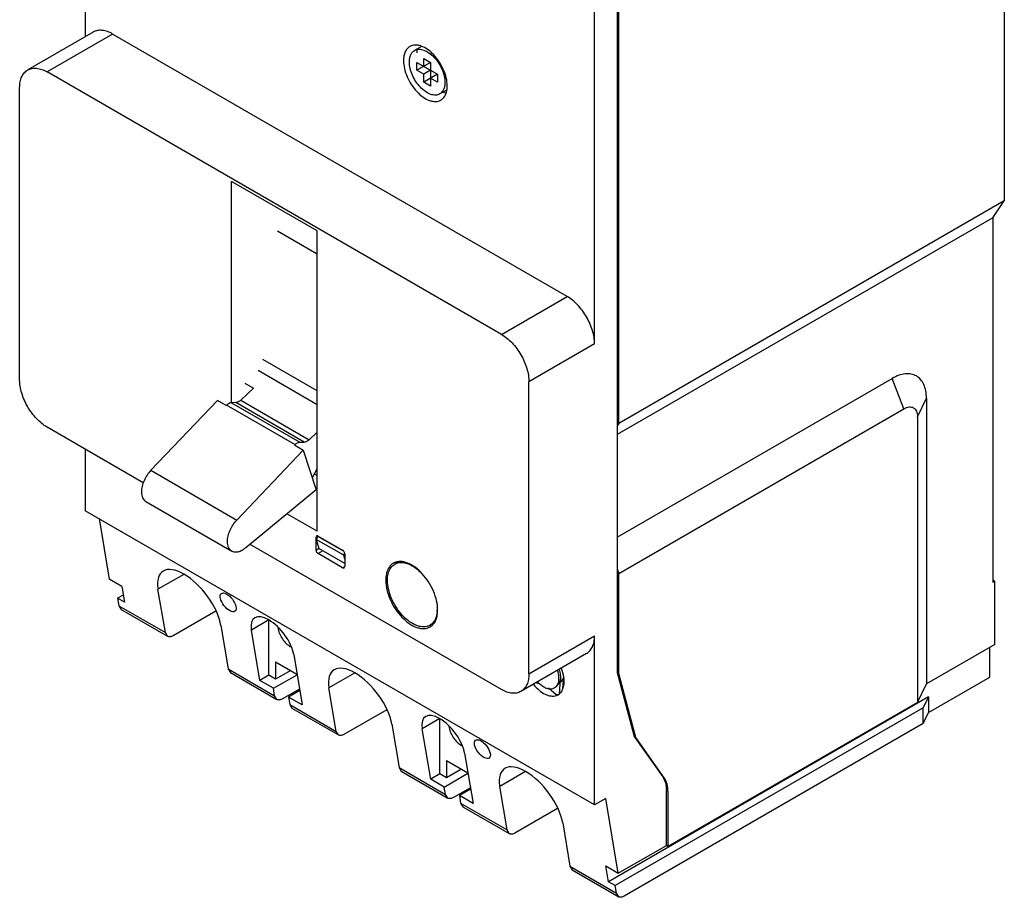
# Model space of a CAD drawing. Header units: millimetres. Extents: x 16 to 118, y 14 to 172.
# Tile 1 of 2: x 16 to 118, y 14 to 105. Entities that reach past the tile are written whole.
import ezdxf

# ---------------------------------------------------------------- set-up
doc = ezdxf.new("R2010")
doc.units = ezdxf.units.MM
doc.header["$LTSCALE"] = 12.129812
doc.layers.add('00_COMPONENTS', color=7, linetype='CONTINUOUS')
doc.layers.add('00_COMPONENTS_3', color=7, linetype='CONTINUOUS')

msp = doc.modelspace()

# ---------------------------------------------------------------- linework, layer by layer
at = {"layer": '00_COMPONENTS', "color": 7, "linetype": 'Continuous'}
for p, q in [((22.56, 136.64), (22.56, 103.37)), ((117.63, 132.45), (117.63, 86.4)), ((77.57, 107.53), (77.57, 37.6)), ((77.75, 63.38), (77.75, 107.63)), ((75.24, 71.6), (75.24, 106.22)), ((23.39, 103.85), (16.6, 99.93)), ((25.39, 103.65), (18.6, 99.73)), ((72.41, 76.5), (25.39, 103.65)), ((57.34, 102.36), (56.63, 101.95)), ((57.58, 100.31), (57.58, 101.13)), ((57.58, 101.13), (58.28, 100.72)), ((56.87, 99.9), (56.87, 100.72)), ((58.28, 100.72), (56.87, 99.9)), ((56.87, 100.72), (58.99, 99.49)), ((57.58, 99.49), (56.87, 99.9)), ((58.28, 99.9), (57.58, 99.49)), ((58.28, 100.72), (58.28, 98.27)), ((65.62, 72.58), (18.6, 99.73)), ((57.58, 98.68), (57.58, 99.49)), ((58.99, 99.49), (57.58, 98.68)), ((58.99, 98.68), (58.28, 99.09)), ((58.99, 99.49), (58.99, 98.68)), ((15.77, 67.89), (15.77, 98.1)), ((58.28, 98.27), (57.58, 98.68)), ((59.95, 97.86), (59.23, 97.45)), ((37.69, 65.51), (37.69, 88.38)), ((46.53, 83.28), (37.69, 88.38)), ((117.63, 86.4), (77.75, 63.38)), ((116.43, 84.65), (117.63, 86.4)), ((116.43, 84.65), (77.57, 62.21)), ((116.43, 84.65), (116.43, 46.92)), ((46.53, 52.22), (46.53, 83.28)), ((65.62, 72.58), (72.41, 76.5)), ((75.24, 71.6), (68.45, 67.68)), ((68.45, 37.47), (68.45, 67.68)), ((77.57, 51.6), (106.04, 68.03)), ((107.24, 64.89), (106.04, 68.03)), ((108.65, 64.07), (109.57, 65.99)), ((109.57, 65.99), (109.57, 36.43)), ((77.75, 47.86), (107.24, 64.89)), ((77.75, 63.38), (77.57, 63.12)), ((108.65, 64.07), (108.65, 34.51)), ((28.56, 57.24), (18.6, 62.99)), ((22.56, 60.7), (22.56, 54.33)), ((46.53, 57.97), (46.24, 58.14)), ((75.24, 23.92), (22.56, 54.33)), ((46.53, 52.22), (43.42, 54.02)), ((23.98, 53.52), (25.02, 47.26)), ((46.49, 51.73), (46.43, 51.59)), ((46.62, 51.7), (46.43, 51.59)), ((46.43, 50.27), (46.43, 51.59)), ((46.62, 51.69), (46.46, 51.36)), ((49.29, 49.73), (46.46, 51.36)), ((46.46, 51.36), (46.71, 50.42)), ((46.62, 51.69), (46.65, 51.7)), ((49.26, 50.17), (46.62, 51.69)), ((46.64, 51.72), (49.18, 50.25)), ((65.62, 35.84), (39.61, 50.86)), ((46.43, 50.27), (46.7, 50.43)), ((47.12, 50.18), (46.64, 49.9)), ((49.4, 48.87), (46.71, 50.42)), ((49.29, 49.73), (49.38, 49.92)), ((49.18, 48.43), (46.64, 49.9)), ((49.4, 49.32), (49.29, 49.73)), ((49.4, 49.87), (49.4, 48.56)), ((55.02, 49.08), (54.57, 48.82)), ((49.18, 48.43), (49.4, 48.56)), ((49.18, 48.43), (49.33, 48.42)), ((49.33, 48.42), (49.4, 48.56)), ((77.57, 48.33), (77.75, 47.86)), ((26.33, 46.51), (25.02, 47.26)), ((32.74, 47.76), (30.08, 46.23)), ((77.75, 37.49), (77.75, 47.86)), ((116.64, 47.05), (116.43, 47.17)), ((116.64, 47.05), (116.43, 46.92)), ((116.64, 40.51), (116.64, 47.05)), ((26.33, 46.51), (26.61, 44.87)), ((30.84, 41.73), (30.08, 46.23)), ((26.48, 45.62), (25.9, 45.28)), ((26.61, 44.87), (25.9, 45.28)), ((25.9, 45.28), (26.03, 44.5)), ((26.03, 44.5), (30.84, 41.73)), ((26.03, 44.5), (26.26, 44.13)), ((26.26, 44.13), (31.07, 41.35)), ((36.06, 43.96), (31.65, 41.41)), ((41.55, 43.05), (39.74, 42)), ((41.55, 37.33), (41.55, 43.05)), ((36.59, 42.47), (37.34, 37.97)), ((40.61, 36.79), (39.74, 42)), ((58.66, 42.75), (58.22, 42.5)), ((31.07, 41.35), (30.84, 41.73)), ((68.45, 37.47), (75.24, 41.39)), ((75.24, 23.92), (75.24, 41.39)), ((116.64, 40.51), (109.57, 36.43)), ((116.15, 37.13), (116.15, 40.23)), ((42.25, 38.72), (44.46, 37.45)), ((42.25, 38.72), (42.25, 36.92)), ((44.12, 39.47), (44.99, 34.26)), ((74.41, 39.56), (67.62, 35.64)), ((37.34, 37.97), (42.15, 35.2)), ((37.34, 37.97), (37.57, 37.6)), ((43.81, 37.82), (42.25, 36.92)), ((37.57, 37.6), (42.38, 34.82)), ((41.55, 37.33), (40.61, 36.79)), ((42.02, 35.97), (40.61, 36.79)), ((42.25, 36.92), (41.55, 37.33)), ((42.02, 35.97), (44.47, 37.38)), ((50.42, 37.55), (47.76, 36.02)), ((72.02, 36.79), (71.66, 36.58)), ((71.89, 36.88), (71.86, 36.85)), ((72.05, 37.09), (71.89, 36.89)), ((71.95, 35.96), (72.02, 36.79)), ((72.02, 36.79), (72.07, 36.86)), ((77.57, 37.6), (77.75, 37.49)), ((77.57, 37.6), (79.34, 31)), ((79.52, 30.9), (77.75, 37.49)), ((109.79, 33.46), (116.15, 37.13)), ((42.15, 35.2), (42.02, 35.97)), ((44.72, 35.89), (42.96, 34.88)), ((44.74, 35.75), (43.58, 35.07)), ((48.52, 31.52), (47.76, 36.02)), ((69.62, 36.4), (69.17, 36.53)), ((71.28, 35.29), (70.47, 35.98)), ((71.28, 36.12), (71.66, 36.59)), ((108.65, 34.51), (109.57, 36.43)), ((42.38, 34.82), (42.15, 35.2)), ((44.99, 34.26), (43.58, 35.07)), ((43.58, 35.07), (43.71, 34.3)), ((71.58, 35.45), (71.57, 35.37)), ((109.79, 35.09), (76.67, 15.97)), ((109.79, 35.09), (109.25, 33.96)), ((109.79, 35.09), (109.79, 33.46)), ((43.71, 34.3), (48.52, 31.52)), ((43.71, 34.3), (43.94, 33.92)), ((43.94, 33.92), (48.74, 31.15)), ((53.74, 33.76), (49.32, 31.21)), ((109.25, 33.96), (77.38, 15.56)), ((108.65, 34.51), (82.84, 19.61)), ((109.25, 32.33), (109.25, 33.96)), ((59.22, 32.84), (57.41, 31.79)), ((59.22, 27.12), (59.22, 32.84)), ((109.25, 32.33), (109.79, 33.46)), ((54.27, 32.26), (55.02, 27.77)), ((58.29, 26.58), (57.41, 31.79)), ((109.25, 32.33), (78.32, 14.47)), ((48.74, 31.15), (48.52, 31.52)), ((79.34, 31), (79.52, 30.9)), ((79.34, 31), (82.29, 26.81)), ((82.46, 26.71), (79.52, 30.9)), ((61.8, 29.26), (62.67, 24.05)), ((55.02, 27.77), (59.83, 24.99)), ((55.02, 27.77), (55.25, 27.39)), ((59.93, 28.51), (62.14, 27.24)), ((59.93, 28.51), (59.93, 26.72)), ((61.49, 27.61), (59.93, 26.72)), ((55.25, 27.39), (60.06, 24.62)), ((59.22, 27.12), (58.29, 26.58)), ((59.7, 25.76), (58.29, 26.58)), ((59.93, 26.72), (59.22, 27.12)), ((59.7, 25.76), (62.15, 27.18)), ((68.1, 27.35), (65.44, 25.81)), ((82.29, 26.81), (82.46, 26.71)), ((59.83, 24.99), (59.7, 25.76)), ((62.4, 25.69), (60.64, 24.67)), ((62.42, 25.54), (61.26, 24.87)), ((66.19, 21.32), (65.44, 25.81)), ((60.06, 24.62), (59.83, 24.99)), ((62.67, 24.05), (61.26, 24.87)), ((61.26, 24.87), (61.39, 24.09)), ((76.41, 24.59), (75.24, 23.92)), ((77.7, 16.85), (76.41, 24.59)), ((82.84, 25.29), (82.67, 25.39)), ((82.67, 19.71), (82.67, 25.39)), ((82.84, 25.29), (82.84, 19.61)), ((61.39, 24.09), (66.19, 21.32)), ((61.39, 24.09), (61.61, 23.72)), ((61.61, 23.72), (66.42, 20.94)), ((71.42, 23.55), (67, 21)), ((71.95, 22.06), (72.7, 17.56)), ((66.42, 20.94), (66.19, 21.32)), ((77.7, 16.85), (82.67, 19.71)), ((82.84, 19.61), (82.67, 19.71)), ((72.7, 17.56), (77.51, 14.78)), ((72.7, 17.56), (72.93, 17.19)), ((76.4, 17.61), (77.7, 16.85)), ((76.67, 15.97), (76.4, 17.61)), ((72.93, 17.19), (77.74, 14.41)), ((77.38, 15.56), (76.67, 15.97)), ((77.51, 14.78), (77.38, 15.56)), ((77.74, 14.41), (77.51, 14.78))]:
    msp.add_line(p, q, dxfattribs=at)
for centre, radius, start, end in [((60.42, 99.93), 2.48, 245.0307, 247.798), ((60.36, 99.78), 2.32, 247.8121, 249.479), ((46.52, 51.5), 0.246, 60.069, 64.3373), ((55.06, 47.81), 1.27, 114.9574, 120.0011), ((55.18, 47.77), 1.21, 119.9965, 122.2517), ((57.16, 47.17), 3.52, 179.5188, 180.0005), ((57.23, 47.17), 3.59, 180.0017, 180.773), ((55.44, 44.17), 3.54, 0.0148, 2.2814), ((55.83, 44.16), 3.14, 355.215, 358.2667), ((55.63, 44.17), 3.35, 358.2625, 0.0073), ((57.62, 43.55), 1.21, 297.9451, 299.995), ((57.59, 43.42), 1.27, 300.0143, 305.0064), ((135.93, -11.77), 80.43, 142.8035, 143.042), ((69.19, 36.68), 2.9, 0.0143, 2.2219), ((72.68, 39.42), 4.84, 218.9042, 219.224), ((70.85, 37.59), 1.72, 243.8046, 247.83), ((71.15, 36.43), 1.14, 276.8342, 281.9432), ((70.97, 36.18), 1.01, 288.7643, 299.9795), ((71.16, 36.36), 1.07, 281.9409, 288.6553)]:
    msp.add_arc(centre, radius, start, end, dxfattribs=at)
for centre, major_axis in [((33.34, 44.35), (-2.82, 3.68)), ((41.93, 40.73), (-1.9, 2.48)), ((51.02, 34.14), (-2.82, 3.68)), ((59.6, 30.53), (-1.9, 2.48)), ((68.69, 23.94), (-2.82, 3.68))]:
    msp.add_ellipse(centre, major_axis=major_axis, ratio=0.469295, start_param=3.865576, end_param=7.007168, dxfattribs=at)
for centre in [(37.34, 44.86), (63.64, 29.68)]:
    msp.add_ellipse(centre, major_axis=(-0.704, 0.919), ratio=0.469295, dxfattribs=at)
for points, knots in [([(25.39, 103.65), (25.21, 103.75), (24.87, 103.92), (24.33, 104.05), (23.82, 104.03), (23.52, 103.92), (23.39, 103.85)], [0, 0, 0, 0, 0.289702, 0.549088, 0.782216, 1, 1, 1, 1]), ([(56.14, 102.36), (56.03, 102.3), (55.84, 102.13), (55.63, 101.79), (55.5, 101.37), (55.48, 101.06), (55.48, 100.89)], [0, 0, 0, 0, 0.21777, 0.450906, 0.710376, 1, 1, 1, 1]), ([(56.09, 100.76), (56.09, 100.89), (56.11, 101.14), (56.21, 101.49), (56.38, 101.77), (56.55, 101.9), (56.63, 101.95)], [0, 0, 0, 0, 0.289641, 0.549111, 0.782236, 1, 1, 1, 1]), ([(60, 98.28), (60, 98.56), (59.93, 99.13), (59.64, 99.97), (59.2, 100.79), (58.64, 101.5), (58.01, 102.06), (57.44, 102.38), (56.99, 102.5), (56.68, 102.52), (56.39, 102.48), (56.22, 102.41), (56.14, 102.36)], [0, 0, 0, 0, 0.128689, 0.270283, 0.417439, 0.56178, 0.695448, 0.81271, 0.864674, 0.912508, 0.957138, 1, 1, 1, 1]), ([(56.63, 101.95), (56.69, 101.99), (56.84, 102.05), (57.07, 102.08), (57.32, 102.06), (57.68, 101.96), (58.15, 101.71), (58.66, 101.26), (59.12, 100.67), (59.48, 100.01), (59.71, 99.33), (59.77, 98.86), (59.77, 98.64)], [0, 0, 0, 0, 0.042858, 0.087485, 0.135318, 0.187281, 0.304542, 0.43821, 0.582552, 0.729711, 0.87131, 1, 1, 1, 1]), ([(56.89, 101.71), (56.89, 101.75), (56.89, 101.9), (56.91, 102.04), (56.93, 102.15)], [0, 0, 0, 0, 0.258541, 1, 1, 1, 1]), ([(55.48, 100.89), (55.48, 100.62), (55.55, 100.05), (55.84, 99.2), (56.28, 98.39), (56.84, 97.67), (57.47, 97.11), (58.04, 96.8), (58.49, 96.68), (58.8, 96.66), (59.09, 96.7), (59.26, 96.77), (59.34, 96.82)], [0, 0, 0, 0, 0.128689, 0.270283, 0.417439, 0.56178, 0.695448, 0.81271, 0.864674, 0.912508, 0.957138, 1, 1, 1, 1]), ([(15.77, 98.1), (15.77, 98.3), (15.8, 98.69), (15.96, 99.22), (16.22, 99.65), (16.47, 99.85), (16.6, 99.93)], [0, 0, 0, 0, 0.289703, 0.54909, 0.782217, 1, 1, 1, 1]), ([(16.6, 99.93), (16.73, 100.01), (17.04, 100.12), (17.54, 100.13), (18.08, 100), (18.43, 99.83), (18.6, 99.73)], [0, 0, 0, 0, 0.217784, 0.450912, 0.710298, 1, 1, 1, 1]), ([(59.23, 97.45), (59.17, 97.41), (59.03, 97.35), (58.79, 97.32), (58.54, 97.34), (58.18, 97.43), (57.71, 97.69), (57.2, 98.14), (56.74, 98.72), (56.39, 99.38), (56.15, 100.07), (56.09, 100.54), (56.09, 100.76)], [0, 0, 0, 0, 0.042858, 0.087485, 0.135318, 0.187281, 0.304542, 0.43821, 0.582552, 0.729711, 0.87131, 1, 1, 1, 1]), ([(59.77, 98.64), (59.77, 98.51), (59.75, 98.25), (59.65, 97.91), (59.48, 97.63), (59.32, 97.5), (59.23, 97.45)], [0, 0, 0, 0, 0.289641, 0.549111, 0.782236, 1, 1, 1, 1]), ([(59.66, 97.1), (59.78, 97.25), (59.91, 97.53), (59.99, 97.94), (60, 98.17), (60, 98.28)], [0, 0, 0, 0, 0.460087, 0.719942, 1, 1, 1, 1]), ([(59.34, 96.82), (59.37, 96.83), (59.49, 96.91), (59.59, 97.01), (59.66, 97.1)], [0, 0, 0, 0, 0.24668, 1, 1, 1, 1]), ([(59.94, 97.5), (59.91, 97.51), (59.77, 97.53), (59.64, 97.57), (59.55, 97.61)], [0, 0, 0, 0, 0.240506, 1, 1, 1, 1]), ([(75.24, 71.6), (75.24, 71.83), (75.2, 72.29), (74.98, 73.25), (74.46, 74.42), (73.7, 75.45), (72.99, 76.12), (72.61, 76.39), (72.41, 76.5)], [0, 0, 0, 0, 0.114226, 0.23756, 0.500001, 0.762441, 0.885775, 1, 1, 1, 1]), ([(65.62, 72.58), (65.82, 72.47), (66.2, 72.2), (66.92, 71.53), (67.67, 70.5), (68.19, 69.33), (68.41, 68.37), (68.45, 67.91), (68.45, 67.68)], [0, 0, 0, 0, 0.114225, 0.237558, 0.499999, 0.76244, 0.885774, 1, 1, 1, 1]), ([(109.57, 65.99), (109.57, 66.24), (109.53, 66.72), (109.34, 67.39), (109.01, 67.92), (108.55, 68.31), (107.99, 68.51), (107.36, 68.53), (106.69, 68.36), (106.25, 68.16), (106.04, 68.03)], [0, 0, 0, 0, 0.144889, 0.274537, 0.391116, 0.500003, 0.60889, 0.725467, 0.855113, 1, 1, 1, 1]), ([(18.6, 62.99), (18.41, 63.1), (18.03, 63.37), (17.31, 64.04), (16.55, 65.07), (16.04, 66.24), (15.81, 67.2), (15.77, 67.66), (15.77, 67.89)], [0, 0, 0, 0, 0.114225, 0.237558, 0.499999, 0.76244, 0.885774, 1, 1, 1, 1]), ([(107.24, 64.89), (107.33, 64.94), (107.5, 65.02), (107.77, 65.09), (108.02, 65.08), (108.24, 65), (108.43, 64.84), (108.56, 64.63), (108.64, 64.36), (108.65, 64.17), (108.65, 64.07)], [0, 0, 0, 0, 0.144769, 0.274557, 0.391125, 0.499997, 0.60887, 0.725439, 0.855229, 1, 1, 1, 1]), ([(46.62, 51.73), (46.6, 51.74), (46.56, 51.75), (46.51, 51.74), (46.49, 51.73)], [0, 0, 0, 0, 0.543525, 1, 1, 1, 1]), ([(46.43, 50.27), (46.43, 50.25), (46.43, 50.18), (46.46, 50.11), (46.49, 50.06)], [0, 0, 0, 0, 0.228787, 1, 1, 1, 1]), ([(46.49, 50.06), (46.5, 50.05), (46.54, 49.98), (46.59, 49.93), (46.64, 49.9)], [0, 0, 0, 0, 0.267041, 1, 1, 1, 1]), ([(49.4, 49.87), (49.4, 49.91), (49.38, 49.98), (49.34, 50.09), (49.27, 50.18), (49.21, 50.23), (49.18, 50.25)], [0, 0, 0, 0, 0.236591, 0.498546, 0.76178, 1, 1, 1, 1]), ([(54.43, 48.91), (54.35, 48.86), (54.2, 48.76), (53.95, 48.47), (53.82, 48.2), (53.76, 48.02)], [0, 0, 0, 0, 0.235001, 0.476671, 1, 1, 1, 1]), ([(59.01, 44.07), (59.01, 44.38), (58.93, 45.05), (58.6, 46.03), (58.1, 46.98), (57.46, 47.83), (56.73, 48.5), (56.06, 48.89), (55.54, 49.05), (55.17, 49.1), (54.83, 49.07), (54.62, 49), (54.52, 48.96)], [0, 0, 0, 0, 0.127631, 0.267929, 0.413981, 0.55782, 0.691888, 0.81045, 0.863242, 0.911861, 0.957038, 1, 1, 1, 1]), ([(54.57, 48.82), (54.7, 48.89), (55, 49), (55.49, 49), (56.01, 48.85), (56.35, 48.67), (56.52, 48.57)], [0, 0, 0, 0, 0.215249, 0.447403, 0.707643, 1, 1, 1, 1]), ([(53.76, 48.02), (53.74, 47.95), (53.67, 47.69), (53.64, 47.41), (53.64, 47.2)], [0, 0, 0, 0, 0.235342, 1, 1, 1, 1]), ([(53.82, 47.15), (53.82, 47.22), (53.82, 47.47), (53.86, 47.73), (53.92, 47.91)], [0, 0, 0, 0, 0.264895, 1, 1, 1, 1]), ([(53.92, 47.91), (53.97, 48.1), (54.09, 48.36), (54.32, 48.64), (54.46, 48.75), (54.53, 48.79)], [0, 0, 0, 0, 0.52467, 0.766261, 1, 1, 1, 1]), ([(56.52, 48.57), (56.59, 48.52), (56.88, 48.32), (57.15, 48.08), (57.34, 47.89)], [0, 0, 0, 0, 0.238192, 1, 1, 1, 1]), ([(53.64, 47.12), (53.64, 46.8), (53.74, 46.12), (54.09, 45.12), (54.61, 44.16), (55.28, 43.32), (56.02, 42.67), (56.7, 42.3), (57.23, 42.16), (57.59, 42.14), (57.93, 42.19), (58.13, 42.27), (58.23, 42.33)], [0, 0, 0, 0, 0.129463, 0.271419, 0.418592, 0.562693, 0.696009, 0.812949, 0.864797, 0.91256, 0.957151, 1, 1, 1, 1]), ([(58.18, 42.48), (58.09, 42.43), (57.89, 42.35), (57.56, 42.31), (57.21, 42.35), (56.71, 42.49), (56.06, 42.86), (55.35, 43.5), (54.72, 44.31), (54.22, 45.23), (53.9, 46.19), (53.82, 46.84), (53.82, 47.15)], [0, 0, 0, 0, 0.042879, 0.087717, 0.135864, 0.188164, 0.305964, 0.439807, 0.583956, 0.730671, 0.871736, 1, 1, 1, 1]), ([(58.8, 45.35), (58.83, 45.26), (58.91, 44.92), (58.96, 44.57), (58.97, 44.31)], [0, 0, 0, 0, 0.261275, 1, 1, 1, 1]), ([(58.32, 42.39), (58.43, 42.46), (58.64, 42.67), (58.86, 43.06), (58.99, 43.54), (59.01, 43.89), (59.01, 44.07)], [0, 0, 0, 0, 0.217895, 0.452383, 0.712132, 1, 1, 1, 1]), ([(58.97, 43.9), (58.96, 43.86), (58.95, 43.69), (58.91, 43.53), (58.88, 43.41)], [0, 0, 0, 0, 0.260042, 1, 1, 1, 1]), ([(58.8, 43.18), (58.74, 43.03), (58.58, 42.77), (58.35, 42.57), (58.22, 42.5)], [0, 0, 0, 0, 0.518546, 1, 1, 1, 1]), ([(58.88, 43.41), (58.87, 43.39), (58.85, 43.31), (58.82, 43.23), (58.8, 43.18)], [0, 0, 0, 0, 0.25511, 1, 1, 1, 1]), ([(42.49, 42.24), (42.52, 42.04), (42.63, 41.63), (42.93, 41.08), (43.32, 40.6), (43.64, 40.36), (43.8, 40.27)], [0, 0, 0, 0, 0.249418, 0.513649, 0.770609, 1, 1, 1, 1]), ([(31.65, 41.41), (31.6, 41.38), (31.49, 41.33), (31.34, 41.3), (31.19, 41.3), (31.1, 41.33), (31.07, 41.35)], [0, 0, 0, 0, 0.289416, 0.549159, 0.782347, 1, 1, 1, 1]), ([(74.41, 39.56), (74.54, 39.64), (74.79, 39.84), (75.05, 40.27), (75.21, 40.8), (75.24, 41.19), (75.24, 41.39)], [0, 0, 0, 0, 0.217783, 0.45091, 0.710297, 1, 1, 1, 1]), ([(71.39, 37.81), (71.42, 37.74), (71.49, 37.48), (71.53, 37.2), (71.53, 37)], [0, 0, 0, 0, 0.264532, 1, 1, 1, 1]), ([(71.74, 37.13), (71.74, 37.19), (71.73, 37.46), (71.67, 37.73), (71.61, 37.93)], [0, 0, 0, 0, 0.23454, 1, 1, 1, 1]), ([(72.09, 36.79), (72.09, 36.89), (72.05, 37.31), (71.94, 37.73), (71.82, 38.03)], [0, 0, 0, 0, 0.234825, 1, 1, 1, 1]), ([(68.45, 37.47), (68.45, 37.27), (68.42, 36.89), (68.27, 36.36), (68, 35.93), (67.76, 35.72), (67.62, 35.64)], [0, 0, 0, 0, 0.289703, 0.54909, 0.782217, 1, 1, 1, 1]), ([(71.53, 37), (71.53, 36.89), (71.51, 36.68), (71.43, 36.39), (71.28, 36.15), (71.15, 36.04), (71.07, 36)], [0, 0, 0, 0, 0.289641, 0.549111, 0.782236, 1, 1, 1, 1]), ([(71.66, 36.59), (71.68, 36.63), (71.73, 36.8), (71.74, 36.99), (71.74, 37.13)], [0, 0, 0, 0, 0.232332, 1, 1, 1, 1]), ([(71.82, 35.62), (71.86, 35.69), (72.04, 36.02), (72.09, 36.39), (72.09, 36.68)], [0, 0, 0, 0, 0.224707, 1, 1, 1, 1]), ([(67.62, 35.64), (67.49, 35.57), (67.19, 35.46), (66.69, 35.44), (66.15, 35.57), (65.8, 35.74), (65.62, 35.84)], [0, 0, 0, 0, 0.217784, 0.450912, 0.710298, 1, 1, 1, 1]), ([(68.94, 36.36), (69.11, 36.15), (69.48, 35.77), (70.01, 35.41), (70.44, 35.23), (70.74, 35.17), (71.03, 35.16), (71.21, 35.19), (71.29, 35.22)], [0, 0, 0, 0, 0.301261, 0.570933, 0.691461, 0.802208, 0.904287, 1, 1, 1, 1]), ([(70.09, 36.04), (69.96, 36.11), (69.7, 36.28), (69.47, 36.49), (69.36, 36.61)], [0, 0, 0, 0, 0.475615, 1, 1, 1, 1]), ([(71.07, 36), (71.01, 35.96), (70.88, 35.91), (70.67, 35.88), (70.43, 35.91), (70.28, 35.96), (70.2, 35.99)], [0, 0, 0, 0, 0.226018, 0.46292, 0.719247, 1, 1, 1, 1]), ([(42.96, 34.88), (42.91, 34.85), (42.81, 34.8), (42.65, 34.76), (42.51, 34.77), (42.42, 34.8), (42.38, 34.82)], [0, 0, 0, 0, 0.289416, 0.549159, 0.782347, 1, 1, 1, 1]), ([(71.47, 35.3), (71.54, 35.34), (71.67, 35.44), (71.77, 35.56), (71.82, 35.62)], [0, 0, 0, 0, 0.491626, 1, 1, 1, 1]), ([(60.17, 32.03), (60.19, 31.83), (60.31, 31.43), (60.61, 30.87), (61, 30.4), (61.32, 30.15), (61.48, 30.07)], [0, 0, 0, 0, 0.249418, 0.513649, 0.770609, 1, 1, 1, 1]), ([(49.32, 31.21), (49.27, 31.18), (49.17, 31.13), (49.02, 31.09), (48.87, 31.09), (48.78, 31.13), (48.74, 31.15)], [0, 0, 0, 0, 0.289416, 0.549159, 0.782347, 1, 1, 1, 1]), ([(82.29, 26.81), (82.42, 26.62), (82.62, 26.16), (82.67, 25.66), (82.67, 25.39)], [0, 0, 0, 0, 0.462857, 1, 1, 1, 1]), ([(82.84, 25.29), (82.84, 25.56), (82.79, 26.05), (82.59, 26.52), (82.46, 26.71)], [0, 0, 0, 0, 0.537143, 1, 1, 1, 1]), ([(60.64, 24.67), (60.59, 24.64), (60.49, 24.6), (60.33, 24.56), (60.18, 24.56), (60.1, 24.59), (60.06, 24.62)], [0, 0, 0, 0, 0.289416, 0.549159, 0.782347, 1, 1, 1, 1]), ([(67, 21), (66.95, 20.97), (66.85, 20.92), (66.69, 20.88), (66.55, 20.89), (66.46, 20.92), (66.42, 20.94)], [0, 0, 0, 0, 0.289416, 0.549159, 0.782347, 1, 1, 1, 1]), ([(78.32, 14.47), (78.26, 14.44), (78.16, 14.39), (78.01, 14.35), (77.86, 14.36), (77.77, 14.39), (77.74, 14.41)], [0, 0, 0, 0, 0.289416, 0.549159, 0.782347, 1, 1, 1, 1])]:
    msp.add_open_spline(points, degree=3, knots=knots, dxfattribs=at)
msp.add_open_spline([(71.66, 36.59), (71.63, 36.21), (71.61, 35.83), (71.58, 35.45)], degree=3, dxfattribs=at)
at = {"layer": '00_COMPONENTS_3', "color": 7, "linetype": 'Continuous'}
for p, q in [((46.53, 80.89), (42.44, 83.26)), ((46.53, 66.73), (40.93, 69.97)), ((46.53, 65.31), (40.44, 68.83)), ((39.05, 67.53), (39.97, 67.01)), ((39.97, 67.01), (38.65, 65.78)), ((36.22, 65.75), (29.34, 58.52)), ((37.13, 65.22), (36.22, 65.75)), ((37.18, 65.27), (37.13, 65.22)), ((44.25, 61.19), (37.18, 65.27)), ((38.13, 65.52), (37.69, 65.51)), ((37.69, 65.51), (44.76, 61.43)), ((45.2, 61.44), (38.13, 65.52)), ((38.65, 65.78), (45.73, 61.69)), ((45.73, 61.69), (46.53, 62.45)), ((44.2, 61.14), (44.25, 61.19)), ((44.2, 61.14), (45.11, 60.61)), ((44.76, 61.43), (45.2, 61.44)), ((38.24, 53.38), (45.11, 60.61)), ((45.11, 60.61), (46.43, 56.51)), ((29.34, 58.52), (38.24, 53.38)), ((46.53, 58.71), (46.03, 57.75)), ((46.43, 56.51), (39.16, 50.49)), ((28.83, 55.28), (37.73, 50.15))]:
    msp.add_line(p, q, dxfattribs=at)
for points, knots in [([(37.69, 65.51), (37.6, 65.51), (37.46, 65.47), (37.3, 65.37), (37.22, 65.31), (37.18, 65.27)], [0, 0, 0, 0, 0.45091, 0.714317, 1, 1, 1, 1]), ([(38.65, 65.78), (38.61, 65.74), (38.53, 65.67), (38.36, 65.57), (38.22, 65.52), (38.13, 65.52)], [0, 0, 0, 0, 0.286254, 0.55004, 1, 1, 1, 1]), ([(44.25, 61.19), (44.29, 61.22), (44.37, 61.29), (44.53, 61.39), (44.67, 61.43), (44.76, 61.43)], [0, 0, 0, 0, 0.285683, 0.54909, 1, 1, 1, 1]), ([(45.2, 61.44), (45.29, 61.44), (45.43, 61.48), (45.6, 61.59), (45.68, 61.66), (45.73, 61.69)], [0, 0, 0, 0, 0.44996, 0.713746, 1, 1, 1, 1]), ([(29.34, 58.52), (29.19, 58.36), (28.93, 58.03), (28.62, 57.46), (28.42, 56.88), (28.37, 56.48), (28.37, 56.29)], [0, 0, 0, 0, 0.256842, 0.518784, 0.770883, 1, 1, 1, 1]), ([(28.37, 56.29), (28.37, 56.18), (28.39, 55.97), (28.47, 55.68), (28.6, 55.48), (28.72, 55.35), (28.79, 55.31), (28.83, 55.28)], [0, 0, 0, 0, 0.289556, 0.54865, 0.781631, 0.891838, 1, 1, 1, 1]), ([(37.27, 51.16), (37.27, 51.35), (37.32, 51.74), (37.52, 52.33), (37.83, 52.89), (38.09, 53.23), (38.24, 53.38)], [0, 0, 0, 0, 0.229117, 0.481216, 0.743158, 1, 1, 1, 1]), ([(37.73, 50.15), (37.69, 50.17), (37.62, 50.22), (37.5, 50.34), (37.37, 50.54), (37.29, 50.83), (37.27, 51.04), (37.27, 51.16)], [0, 0, 0, 0, 0.108162, 0.218369, 0.45135, 0.710444, 1, 1, 1, 1]), ([(39.16, 50.49), (39.04, 50.39), (38.8, 50.22), (38.47, 50.08), (38.21, 50.04), (38.04, 50.04), (37.87, 50.08), (37.77, 50.12), (37.73, 50.15)], [0, 0, 0, 0, 0.29969, 0.563208, 0.681791, 0.792706, 0.897894, 1, 1, 1, 1])]:
    msp.add_open_spline(points, degree=3, knots=knots, dxfattribs=at)

doc.saveas('drawing.dxf')
